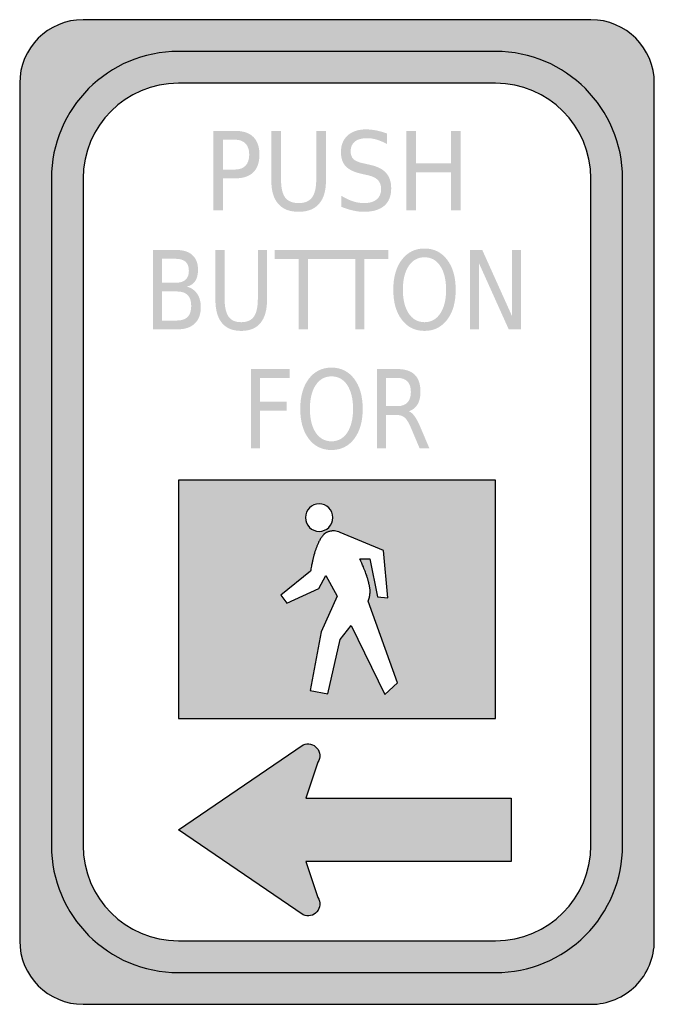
# Model space of a CAD drawing. Header units: inches. Extents: x -0.5 to 0.5, y -0.77 to 0.78.
import ezdxf

# ---------------------------------------------------------------- set-up
doc = ezdxf.new("R2010")
doc.units = ezdxf.units.IN
doc.header["$MEASUREMENT"] = 0

msp = doc.modelspace()

# ---------------------------------------------------------------- hatches: boundary and pattern name
h = msp.add_hatch(color=7)
edge = h.paths.add_edge_path()
edge.add_spline(control_points=[(-0.5, -0.675), (-0.5, -0.7302), (-0.4552, -0.775), (-0.4, -0.775)], knot_values=[0, 0, 0, 0, 1, 1, 1, 1], degree=3, periodic=0)
edge.add_line((-0.4, -0.775), (0.4, -0.775))
edge.add_spline(control_points=[(0.4, -0.775), (0.4265, -0.775), (0.452, -0.7645), (0.4707, -0.7457), (0.4895, -0.727), (0.5, -0.7015), (0.5, -0.675)], knot_values=[0, 0, 0, 0, 1, 1, 1, 2, 2, 2, 2], degree=3, periodic=0)
edge.add_line((0.5, -0.675), (0.5, 0.675))
edge.add_spline(control_points=[(0.5, 0.675), (0.5, 0.7302), (0.4552, 0.775), (0.4, 0.775)], knot_values=[0, 0, 0, 0, 1, 1, 1, 1], degree=3, periodic=0)
edge.add_line((0.4, 0.775), (-0.4, 0.775))
edge.add_spline(control_points=[(-0.4, 0.775), (-0.4552, 0.775), (-0.5, 0.7302), (-0.5, 0.675)], knot_values=[0, 0, 0, 0, 1, 1, 1, 1], degree=3, periodic=0)
edge.add_line((-0.5, 0.675), (-0.5, -0.675))
edge = h.paths.add_edge_path(flags=0)
edge.add_spline(control_points=[(-0.45, -0.525), (-0.45, -0.6355), (-0.3605, -0.725), (-0.25, -0.725)], knot_values=[0, 0, 0, 0, 1, 1, 1, 1], degree=3, periodic=0)
edge.add_line((-0.25, -0.725), (0.25, -0.725))
edge.add_spline(control_points=[(0.25, -0.725), (0.303, -0.725), (0.3539, -0.7039), (0.3914, -0.6664), (0.4289, -0.6289), (0.45, -0.578), (0.45, -0.525)], knot_values=[0, 0, 0, 0, 1, 1, 1, 2, 2, 2, 2], degree=3, periodic=0)
edge.add_line((0.45, -0.525), (0.45, 0.525))
edge.add_spline(control_points=[(0.45, 0.525), (0.45, 0.6355), (0.3605, 0.725), (0.25, 0.725)], knot_values=[0, 0, 0, 0, 1, 1, 1, 1], degree=3, periodic=0)
edge.add_line((0.25, 0.725), (-0.25, 0.725))
edge.add_spline(control_points=[(-0.25, 0.725), (-0.3605, 0.725), (-0.45, 0.6355), (-0.45, 0.525)], knot_values=[0, 0, 0, 0, 1, 1, 1, 1], degree=3, periodic=0)
edge.add_line((-0.45, 0.525), (-0.45, -0.525))
h = msp.add_hatch(color=7)
edge = h.paths.add_edge_path()
edge.add_spline(control_points=[(-0.45, -0.525), (-0.45, -0.578), (-0.4289, -0.6289), (-0.3914, -0.6664), (-0.3539, -0.7039), (-0.303, -0.725), (-0.25, -0.725)], knot_values=[0, 0, 0, 0, 1, 1, 1, 2, 2, 2, 2], degree=3, periodic=0)
edge.add_line((-0.25, -0.725), (0.25, -0.725))
edge.add_spline(control_points=[(0.25, -0.725), (0.3605, -0.725), (0.45, -0.6355), (0.45, -0.525)], knot_values=[0, 0, 0, 0, 1, 1, 1, 1], degree=3, periodic=0)
edge.add_line((0.45, -0.525), (0.45, 0.525))
edge.add_spline(control_points=[(0.45, 0.525), (0.45, 0.578), (0.4289, 0.6289), (0.3914, 0.6664), (0.3539, 0.7039), (0.303, 0.725), (0.25, 0.725)], knot_values=[0, 0, 0, 0, 1, 1, 1, 2, 2, 2, 2], degree=3, periodic=0)
edge.add_line((0.25, 0.725), (-0.25, 0.725))
edge.add_spline(control_points=[(-0.25, 0.725), (-0.3605, 0.725), (-0.45, 0.6355), (-0.45, 0.525)], knot_values=[0, 0, 0, 0, 1, 1, 1, 1], degree=3, periodic=0)
edge.add_line((-0.45, 0.525), (-0.45, -0.525))
edge = h.paths.add_edge_path(flags=0)
edge.add_spline(control_points=[(-0.4, -0.525), (-0.4, -0.6078), (-0.3328, -0.675), (-0.25, -0.675)], knot_values=[0, 0, 0, 0, 1, 1, 1, 1], degree=3, periodic=0)
edge.add_line((-0.25, -0.675), (0.25, -0.675))
edge.add_spline(control_points=[(0.25, -0.675), (0.3328, -0.675), (0.4, -0.6078), (0.4, -0.525)], knot_values=[0, 0, 0, 0, 1, 1, 1, 1], degree=3, periodic=0)
edge.add_line((0.4, -0.525), (0.4, 0.525))
edge.add_spline(control_points=[(0.4, 0.525), (0.4, 0.5648), (0.3842, 0.6029), (0.3561, 0.6311), (0.3279, 0.6592), (0.2898, 0.675), (0.25, 0.675)], knot_values=[0, 0, 0, 0, 1, 1, 1, 2, 2, 2, 2], degree=3, periodic=0)
edge.add_line((0.25, 0.675), (-0.25, 0.675))
edge.add_spline(control_points=[(-0.25, 0.675), (-0.3328, 0.675), (-0.4, 0.6078), (-0.4, 0.525)], knot_values=[0, 0, 0, 0, 1, 1, 1, 1], degree=3, periodic=0)
edge.add_line((-0.4, 0.525), (-0.4, -0.525))
h = msp.add_hatch(color=7)
edge = h.paths.add_edge_path()
edge.add_line((-0.1949, 0.6), (-0.1605, 0.6))
edge.add_spline(control_points=[(-0.1605, 0.6), (-0.1479, 0.6), (-0.1384, 0.5968), (-0.1319, 0.5905), (-0.1255, 0.5842), (-0.1222, 0.5749), (-0.1222, 0.5627), (-0.1222, 0.5503), (-0.1255, 0.541), (-0.1319, 0.5347), (-0.1384, 0.5284), (-0.1479, 0.5252), (-0.1605, 0.5252)], knot_values=[0, 0, 0, 0, 1, 1, 1, 2, 2, 2, 3, 3, 3, 4, 4, 4, 4], degree=3, periodic=0)
edge.add_line((-0.1605, 0.5252), (-0.1796, 0.5252))
edge.add_line((-0.1796, 0.5252), (-0.1796, 0.475))
edge.add_line((-0.1796, 0.475), (-0.1949, 0.475))
edge.add_line((-0.1949, 0.475), (-0.1949, 0.6))
edge = h.paths.add_edge_path(flags=0)
edge.add_line((-0.1796, 0.5861), (-0.1796, 0.5391))
edge.add_line((-0.1796, 0.5391), (-0.1605, 0.5391))
edge.add_spline(control_points=[(-0.1605, 0.5391), (-0.1534, 0.5391), (-0.1479, 0.5412), (-0.1441, 0.5452), (-0.1402, 0.5493), (-0.1383, 0.5551), (-0.1383, 0.5627), (-0.1383, 0.5701), (-0.1402, 0.5759), (-0.1441, 0.58), (-0.1479, 0.5841), (-0.1534, 0.5861), (-0.1605, 0.5861)], knot_values=[0, 0, 0, 0, 1, 1, 1, 2, 2, 2, 3, 3, 3, 4, 4, 4, 4], degree=3, periodic=0)
edge.add_line((-0.1605, 0.5861), (-0.1796, 0.5861))
h = msp.add_hatch(color=7)
edge = h.paths.add_edge_path()
edge.add_line((-0.1035, 0.6), (-0.0882, 0.6))
edge.add_line((-0.0882, 0.6), (-0.0882, 0.5241))
edge.add_spline(control_points=[(-0.0882, 0.5241), (-0.0882, 0.5107), (-0.0861, 0.501), (-0.0817, 0.4951), (-0.0773, 0.4893), (-0.0702, 0.4863), (-0.0604, 0.4863), (-0.0507, 0.4863), (-0.0436, 0.4893), (-0.0393, 0.4951), (-0.0349, 0.501), (-0.0327, 0.5107), (-0.0327, 0.5241)], knot_values=[0, 0, 0, 0, 1, 1, 1, 2, 2, 2, 3, 3, 3, 4, 4, 4, 4], degree=3, periodic=0)
edge.add_line((-0.0327, 0.5241), (-0.0327, 0.6))
edge.add_line((-0.0327, 0.6), (-0.0174, 0.6))
edge.add_line((-0.0174, 0.6), (-0.0174, 0.522))
edge.add_spline(control_points=[(-0.0174, 0.522), (-0.0174, 0.5057), (-0.021, 0.4934), (-0.0283, 0.4851), (-0.0356, 0.4767), (-0.0463, 0.4726), (-0.0604, 0.4726), (-0.0747, 0.4726), (-0.0854, 0.4767), (-0.0926, 0.4851), (-0.0999, 0.4934), (-0.1035, 0.5057), (-0.1035, 0.522)], knot_values=[0, 0, 0, 0, 1, 1, 1, 2, 2, 2, 3, 3, 3, 4, 4, 4, 4], degree=3, periodic=0)
edge.add_line((-0.1035, 0.522), (-0.1035, 0.6))
h = msp.add_hatch(color=7)
edge = h.paths.add_edge_path()
edge.add_line((0.0786, 0.5959), (0.0786, 0.5794))
edge.add_spline(control_points=[(0.0786, 0.5794), (0.0728, 0.5825), (0.0674, 0.5848), (0.0622, 0.5863), (0.0571, 0.5878), (0.0522, 0.5885), (0.0474, 0.5885), (0.0391, 0.5885), (0.0327, 0.5867), (0.0282, 0.5832), (0.0237, 0.5796), (0.0215, 0.5745), (0.0215, 0.5679), (0.0215, 0.5624), (0.023, 0.5582), (0.026, 0.5554), (0.0289, 0.5526), (0.0346, 0.5503), (0.0429, 0.5486)], knot_values=[0, 0, 0, 0, 1, 1, 1, 2, 2, 2, 3, 3, 3, 4, 4, 4, 5, 5, 5, 6, 6, 6, 6], degree=3, periodic=0)
edge.add_line((0.0429, 0.5486), (0.0521, 0.5465))
edge.add_spline(control_points=[(0.0521, 0.5465), (0.0635, 0.5441), (0.0719, 0.5399), (0.0773, 0.5338), (0.0827, 0.5278), (0.0854, 0.5197), (0.0854, 0.5095), (0.0854, 0.4974), (0.0817, 0.4882), (0.0744, 0.482), (0.0671, 0.4757), (0.0564, 0.4726), (0.0423, 0.4726), (0.0369, 0.4726), (0.0313, 0.4732), (0.0253, 0.4746), (0.0193, 0.4759), (0.0131, 0.4779), (0.0066, 0.4805)], knot_values=[0, 0, 0, 0, 1, 1, 1, 2, 2, 2, 3, 3, 3, 4, 4, 4, 5, 5, 5, 6, 6, 6, 6], degree=3, periodic=0)
edge.add_line((0.0066, 0.4805), (0.0066, 0.4979))
edge.add_spline(control_points=[(0.0066, 0.4979), (0.0128, 0.4941), (0.0189, 0.4912), (0.0248, 0.4892), (0.0307, 0.4873), (0.0365, 0.4863), (0.0423, 0.4863), (0.051, 0.4863), (0.0577, 0.4882), (0.0624, 0.492), (0.0671, 0.4958), (0.0695, 0.5012), (0.0695, 0.5082), (0.0695, 0.5144), (0.0678, 0.5192), (0.0644, 0.5226), (0.061, 0.5261), (0.0554, 0.5287), (0.0477, 0.5304)], knot_values=[0, 0, 0, 0, 1, 1, 1, 2, 2, 2, 3, 3, 3, 4, 4, 4, 5, 5, 5, 6, 6, 6, 6], degree=3, periodic=0)
edge.add_line((0.0477, 0.5304), (0.0384, 0.5324))
edge.add_spline(control_points=[(0.0384, 0.5324), (0.0271, 0.535), (0.0189, 0.5389), (0.0138, 0.5442), (0.0087, 0.5496), (0.0062, 0.5571), (0.0062, 0.5666), (0.0062, 0.5776), (0.0097, 0.5864), (0.0167, 0.5927), (0.0237, 0.5991), (0.0334, 0.6023), (0.0457, 0.6023), (0.0509, 0.6023), (0.0563, 0.6017), (0.0618, 0.6007), (0.0673, 0.5996), (0.0729, 0.598), (0.0786, 0.5959)], knot_values=[0, 0, 0, 0, 1, 1, 1, 2, 2, 2, 3, 3, 3, 4, 4, 4, 5, 5, 5, 6, 6, 6, 6], degree=3, periodic=0)
for points in [[(0.1091, 0.6), (0.1243, 0.6), (0.1243, 0.5488), (0.1796, 0.5488), (0.1796, 0.6), (0.1949, 0.6), (0.1949, 0.475), (0.1796, 0.475), (0.1796, 0.5345), (0.1243, 0.5345), (0.1243, 0.475), (0.1091, 0.475), (0.1091, 0.6)], [(-0.098, 0.4125), (-0.0081, 0.4125), (-0.0081, 0.3983), (-0.0458, 0.3983), (-0.0458, 0.2875), (-0.0603, 0.2875), (-0.0603, 0.3983), (-0.098, 0.3983), (-0.098, 0.4125)], [(-0.009, 0.4125), (0.0809, 0.4125), (0.0809, 0.3983), (0.0432, 0.3983), (0.0432, 0.2875), (0.0287, 0.2875), (0.0287, 0.3983), (-0.009, 0.3983), (-0.009, 0.4125)], [(0.2095, 0.4125), (0.2289, 0.4125), (0.276, 0.3079), (0.276, 0.4125), (0.2899, 0.4125), (0.2899, 0.2875), (0.2706, 0.2875), (0.2235, 0.3921), (0.2235, 0.2875), (0.2095, 0.2875), (0.2095, 0.4125)], [(-0.1356, 0.225), (-0.0745, 0.225), (-0.0745, 0.2108), (-0.1212, 0.2108), (-0.1212, 0.1739), (-0.0791, 0.1739), (-0.0791, 0.1597), (-0.1212, 0.1597), (-0.1212, 0.1), (-0.1356, 0.1), (-0.1356, 0.225)], [(-0.0489, -0.003), (-0.0468, 0.0021), (-0.0434, 0.0065), (-0.0468, 0.0021), (-0.0489, -0.003), (-0.0497, -0.0088)], [(-0.039, 0.0099), (-0.0338, 0.0121), (-0.0281, 0.0129), (-0.0338, 0.0121), (-0.039, 0.0099), (-0.0434, 0.0065)], [(-0.0072, -0.003), (-0.0064, -0.0088), (-0.0072, -0.003), (-0.008, -0.001)], [(-0.0171, -0.0275), (-0.0223, -0.0297), (-0.0281, -0.0305), (-0.0223, -0.0297), (-0.0171, -0.0275), (-0.0127, -0.0241)], [(-0.0127, -0.0307), (-0.0116, -0.0305), (-0.0109, -0.0303), (-0.0116, -0.0305), (-0.0128, -0.0308), (-0.0134, -0.031)], [(-0.0093, -0.0197), (-0.0127, -0.0241), (-0.0093, -0.0197), (-0.0083, -0.0173)], [(-0.0075, -0.0297), (-0.0059, -0.0297), (-0.0051, -0.0298), (-0.0058, -0.0298), (-0.0074, -0.0298), (-0.0086, -0.0299)], [(-0.03, -0.0493), (-0.0295, -0.0483), (-0.0289, -0.0473), (-0.0284, -0.0462), (-0.0279, -0.0452), (-0.0276, -0.0448), (-0.0278, -0.0452), (-0.0284, -0.0463), (-0.0289, -0.0473), (-0.0294, -0.0484), (-0.0299, -0.0495), (-0.0301, -0.0499)], [(-0.0258, -0.0418), (-0.0252, -0.041), (-0.0258, -0.0419), (-0.0265, -0.043)], [(-0.0225, -0.0372), (-0.022, -0.0364), (-0.0214, -0.0359), (-0.0212, -0.0357), (-0.0214, -0.0359), (-0.0218, -0.0365), (-0.0224, -0.0372), (-0.0229, -0.0379)], [(-0.0207, -0.0349), (-0.0204, -0.0347), (-0.0206, -0.0349), (-0.0208, -0.0352)], [(-0.0199, -0.0341), (-0.0194, -0.0338), (-0.0192, -0.0338), (-0.0194, -0.0339), (-0.0198, -0.0342), (-0.02, -0.0344)], [(-0.016, -0.032), (-0.015, -0.0315), (-0.0142, -0.0313), (-0.015, -0.0316), (-0.016, -0.032), (-0.0161, -0.0321)], [(0.0052, -0.032), (0.0611, -0.0556), (0.0052, -0.0321), (0.004, -0.0317)], [(-0.0354, -0.0646), (-0.0351, -0.0635), (-0.0346, -0.0623), (-0.0344, -0.0612), (-0.0341, -0.0607), (-0.0343, -0.0613), (-0.0347, -0.0624), (-0.035, -0.0634), (-0.0353, -0.0645), (-0.0355, -0.065)], [(-0.0336, -0.0592), (-0.0335, -0.059), (-0.0336, -0.0592), (-0.0336, -0.0594)], [(-0.032, -0.0548), (-0.0318, -0.0544), (-0.032, -0.0548), (-0.0321, -0.0552)], [(-0.0313, -0.0527), (-0.031, -0.0522), (-0.0312, -0.0527), (-0.0314, -0.0531)], [(-0.0382, -0.0754), (-0.0382, -0.0751), (-0.0382, -0.0755), (-0.0383, -0.0759)], [(-0.0377, -0.0731), (-0.0375, -0.0721), (-0.0375, -0.0721), (-0.0377, -0.0731), (-0.0378, -0.0736)], [(-0.0369, -0.0698), (-0.0367, -0.0687), (-0.0364, -0.0677), (-0.0361, -0.0671), (-0.0363, -0.0677), (-0.0366, -0.0688), (-0.0369, -0.0698), (-0.0372, -0.0709), (-0.0372, -0.0709)], [(0.0365, -0.0748), (0.0359, -0.0735), (0.036, -0.0735)], [(0.0635, -0.1336), (0.0517, -0.0739), (0.0507, -0.0739), (0.0517, -0.0739), (0.0636, -0.1335), (0.0706, -0.1341)], [(-0.0883, -0.1307), (-0.0418, -0.0933), (-0.0415, -0.0921), (-0.0417, -0.0933), (-0.0883, -0.1308), (-0.0843, -0.1362)], [(-0.0411, -0.0894), (-0.041, -0.089), (-0.041, -0.0893), (-0.0411, -0.0899)], [(-0.04, -0.0837), (-0.0398, -0.0822), (-0.0394, -0.0811), (-0.0397, -0.0822), (-0.04, -0.0838), (-0.0402, -0.085)], [(0.039, -0.0806), (0.0403, -0.0837), (0.0404, -0.0839), (0.0403, -0.0837), (0.039, -0.0807), (0.0383, -0.0792)], [(-0.0284, -0.1204), (-0.0788, -0.1436), (-0.0789, -0.1435), (-0.0285, -0.1204), (-0.0177, -0.1), (-0.0176, -0.1001)], [(0.0457, -0.0966), (0.0462, -0.0984), (0.0462, -0.0984), (0.0456, -0.0967), (0.0452, -0.0955)], [(0.0473, -0.1013), (0.0478, -0.1028), (0.048, -0.1038), (0.0477, -0.1028), (0.0472, -0.1014), (0.0469, -0.1003)], [(0.0488, -0.1064), (0.0491, -0.1075), (0.0493, -0.1085), (0.0496, -0.1093), (0.0499, -0.1103), (0.0501, -0.1111), (0.0501, -0.1117), (0.05, -0.1112), (0.0498, -0.1103), (0.0495, -0.1094), (0.0493, -0.1084), (0.049, -0.1074), (0.0487, -0.1064), (0.0486, -0.1058)], [(0.0509, -0.1147), (0.0512, -0.1157), (0.0512, -0.1164), (0.051, -0.1158), (0.0508, -0.1148), (0.0506, -0.114)], [(0.0517, -0.1188), (0.0517, -0.1193), (0.0516, -0.1188), (0.0515, -0.118)], [(0.0519, -0.1209), (0.0519, -0.1213), (0.0519, -0.1209), (0.0518, -0.1206)], [(0.0522, -0.123), (0.0522, -0.1243), (0.0522, -0.1253), (0.0522, -0.1263), (0.0521, -0.1269), (0.0521, -0.1264), (0.0521, -0.1252), (0.0521, -0.1241), (0.0521, -0.1231), (0.052, -0.1223)], [(0.0499, -0.139), (0.0493, -0.1405), (0.0953, -0.2687), (0.0754, -0.2875), (0.0754, -0.2875), (0.0952, -0.2687), (0.0492, -0.1404), (0.0497, -0.139), (0.05, -0.138)], [(0.0517, -0.1312), (0.0514, -0.1328), (0.0512, -0.1343), (0.0508, -0.1353), (0.051, -0.1342), (0.0513, -0.1328), (0.0516, -0.1314), (0.0517, -0.1307)], [(0.022, -0.179), (0.0221, -0.1789), (0.0616, -0.2595)], [(-0.0424, -0.2813), (-0.0251, -0.1886), (-0.0251, -0.1886), (-0.0423, -0.2812), (-0.0231, -0.2849)], [(-0.0145, -0.2865), (-0.0145, -0.2865), (-0.008, -0.258)]]:
    msp.add_hatch(color=7).paths.add_polyline_path(points)
h = msp.add_hatch(color=7)
edge = h.paths.add_edge_path()
edge.add_line((-0.2899, 0.4125), (-0.2532, 0.4125))
edge.add_spline(control_points=[(-0.2532, 0.4125), (-0.2423, 0.4125), (-0.2338, 0.4098), (-0.2279, 0.4045), (-0.2219, 0.3991), (-0.219, 0.3915), (-0.219, 0.3816), (-0.219, 0.374), (-0.2205, 0.3679), (-0.2235, 0.3634), (-0.2266, 0.3588), (-0.231, 0.356), (-0.2369, 0.3549)], knot_values=[0, 0, 0, 0, 1, 1, 1, 2, 2, 2, 3, 3, 3, 4, 4, 4, 4], degree=3, periodic=0)
edge.add_spline(control_points=[(-0.2369, 0.3549), (-0.2298, 0.3531), (-0.2244, 0.3494), (-0.2204, 0.3437), (-0.2165, 0.3381), (-0.2146, 0.331), (-0.2146, 0.3225), (-0.2146, 0.3113), (-0.2178, 0.3027), (-0.2242, 0.2966), (-0.2307, 0.2905), (-0.2399, 0.2875), (-0.2518, 0.2875)], knot_values=[0, 0, 0, 0, 1, 1, 1, 2, 2, 2, 3, 3, 3, 4, 4, 4, 4], degree=3, periodic=0)
edge.add_line((-0.2518, 0.2875), (-0.2899, 0.2875))
edge.add_line((-0.2899, 0.2875), (-0.2899, 0.4125))
edge = h.paths.add_edge_path(flags=0)
edge.add_line((-0.2756, 0.3472), (-0.2756, 0.3014))
edge.add_line((-0.2756, 0.3014), (-0.2525, 0.3014))
edge.add_spline(control_points=[(-0.2525, 0.3014), (-0.2448, 0.3014), (-0.239, 0.3033), (-0.2353, 0.3071), (-0.2316, 0.3108), (-0.2297, 0.3166), (-0.2297, 0.3243), (-0.2297, 0.3322), (-0.2316, 0.3379), (-0.2353, 0.3416), (-0.239, 0.3453), (-0.2448, 0.3472), (-0.2525, 0.3472)], knot_values=[0, 0, 0, 0, 1, 1, 1, 2, 2, 2, 3, 3, 3, 4, 4, 4, 4], degree=3, periodic=0)
edge.add_line((-0.2525, 0.3472), (-0.2756, 0.3472))
edge = h.paths.add_edge_path(flags=0)
edge.add_line((-0.2756, 0.3986), (-0.2756, 0.3609))
edge.add_line((-0.2756, 0.3609), (-0.2543, 0.3609))
edge.add_spline(control_points=[(-0.2543, 0.3609), (-0.2473, 0.3609), (-0.242, 0.3625), (-0.2386, 0.3656), (-0.2351, 0.3687), (-0.2334, 0.3734), (-0.2334, 0.3798), (-0.2334, 0.3861), (-0.2351, 0.3908), (-0.2386, 0.3939), (-0.242, 0.397), (-0.2473, 0.3986), (-0.2543, 0.3986)], knot_values=[0, 0, 0, 0, 1, 1, 1, 2, 2, 2, 3, 3, 3, 4, 4, 4, 4], degree=3, periodic=0)
edge.add_line((-0.2543, 0.3986), (-0.2756, 0.3986))
h = msp.add_hatch(color=7)
edge = h.paths.add_edge_path()
edge.add_line((-0.1916, 0.4125), (-0.1771, 0.4125))
edge.add_line((-0.1771, 0.4125), (-0.1771, 0.3366))
edge.add_spline(control_points=[(-0.1771, 0.3366), (-0.1771, 0.3232), (-0.1751, 0.3135), (-0.1709, 0.3076), (-0.1668, 0.3018), (-0.1601, 0.2988), (-0.1509, 0.2988), (-0.1417, 0.2988), (-0.135, 0.3018), (-0.1309, 0.3076), (-0.1267, 0.3135), (-0.1247, 0.3232), (-0.1247, 0.3366)], knot_values=[0, 0, 0, 0, 1, 1, 1, 2, 2, 2, 3, 3, 3, 4, 4, 4, 4], degree=3, periodic=0)
edge.add_line((-0.1247, 0.3366), (-0.1247, 0.4125))
edge.add_line((-0.1247, 0.4125), (-0.1102, 0.4125))
edge.add_line((-0.1102, 0.4125), (-0.1102, 0.3345))
edge.add_spline(control_points=[(-0.1102, 0.3345), (-0.1102, 0.3182), (-0.1137, 0.3059), (-0.1205, 0.2976), (-0.1274, 0.2892), (-0.1375, 0.2851), (-0.1509, 0.2851), (-0.1643, 0.2851), (-0.1744, 0.2892), (-0.1813, 0.2976), (-0.1882, 0.3059), (-0.1916, 0.3182), (-0.1916, 0.3345)], knot_values=[0, 0, 0, 0, 1, 1, 1, 2, 2, 2, 3, 3, 3, 4, 4, 4, 4], degree=3, periodic=0)
edge.add_line((-0.1916, 0.3345), (-0.1916, 0.4125))
h = msp.add_hatch(color=7)
edge = h.paths.add_edge_path()
edge.add_spline(control_points=[(0.1379, 0.4148), (0.1528, 0.4148), (0.1647, 0.4089), (0.1736, 0.3971), (0.1826, 0.3854), (0.187, 0.3696), (0.187, 0.3499), (0.187, 0.3302), (0.1826, 0.3144), (0.1736, 0.3027), (0.1647, 0.291), (0.1528, 0.2851), (0.1379, 0.2851), (0.123, 0.2851), (0.111, 0.2909), (0.1021, 0.3027), (0.0931, 0.3144), (0.0887, 0.3301), (0.0887, 0.3499), (0.0887, 0.3696), (0.0931, 0.3854), (0.1021, 0.3971), (0.111, 0.4089), (0.123, 0.4148), (0.1379, 0.4148)], knot_values=[0, 0, 0, 0, 1, 1, 1, 2, 2, 2, 3, 3, 3, 4, 4, 4, 5, 5, 5, 6, 6, 6, 7, 7, 7, 8, 8, 8, 8], degree=3, periodic=0)
edge = h.paths.add_edge_path(flags=0)
edge.add_spline(control_points=[(0.1379, 0.401), (0.1275, 0.401), (0.1192, 0.3965), (0.113, 0.3873), (0.1069, 0.3781), (0.1038, 0.3657), (0.1038, 0.3499), (0.1038, 0.3341), (0.1069, 0.3217), (0.113, 0.3125), (0.1192, 0.3034), (0.1275, 0.2988), (0.1379, 0.2988), (0.1484, 0.2988), (0.1566, 0.3034), (0.1627, 0.3125), (0.1688, 0.3217), (0.1719, 0.3341), (0.1719, 0.3499), (0.1719, 0.3657), (0.1688, 0.3781), (0.1627, 0.3873), (0.1566, 0.3965), (0.1484, 0.401), (0.1379, 0.401)], knot_values=[0, 0, 0, 0, 1, 1, 1, 2, 2, 2, 3, 3, 3, 4, 4, 4, 5, 5, 5, 6, 6, 6, 7, 7, 7, 8, 8, 8, 8], degree=3, periodic=0)
h = msp.add_hatch(color=7)
edge = h.paths.add_edge_path()
edge.add_spline(control_points=[(-0.0087, 0.2273), (0.0062, 0.2273), (0.0182, 0.2214), (0.0271, 0.2096), (0.036, 0.1979), (0.0405, 0.1821), (0.0405, 0.1624), (0.0405, 0.1427), (0.036, 0.1269), (0.0271, 0.1152), (0.0182, 0.1035), (0.0062, 0.0976), (-0.0087, 0.0976), (-0.0236, 0.0976), (-0.0355, 0.1034), (-0.0445, 0.1152), (-0.0534, 0.1269), (-0.0579, 0.1426), (-0.0579, 0.1624), (-0.0579, 0.1821), (-0.0534, 0.1979), (-0.0445, 0.2096), (-0.0355, 0.2214), (-0.0236, 0.2273), (-0.0087, 0.2273)], knot_values=[0, 0, 0, 0, 1, 1, 1, 2, 2, 2, 3, 3, 3, 4, 4, 4, 5, 5, 5, 6, 6, 6, 7, 7, 7, 8, 8, 8, 8], degree=3, periodic=0)
edge = h.paths.add_edge_path(flags=0)
edge.add_spline(control_points=[(-0.0087, 0.2135), (-0.0191, 0.2135), (-0.0274, 0.209), (-0.0335, 0.1998), (-0.0397, 0.1906), (-0.0427, 0.1782), (-0.0427, 0.1624), (-0.0427, 0.1466), (-0.0397, 0.1342), (-0.0335, 0.125), (-0.0274, 0.1159), (-0.0191, 0.1113), (-0.0087, 0.1113), (0.0018, 0.1113), (0.0101, 0.1159), (0.0162, 0.125), (0.0222, 0.1342), (0.0253, 0.1466), (0.0253, 0.1624), (0.0253, 0.1782), (0.0222, 0.1906), (0.0162, 0.1998), (0.0101, 0.209), (0.0018, 0.2135), (-0.0087, 0.2135)], knot_values=[0, 0, 0, 0, 1, 1, 1, 2, 2, 2, 3, 3, 3, 4, 4, 4, 5, 5, 5, 6, 6, 6, 7, 7, 7, 8, 8, 8, 8], degree=3, periodic=0)
h = msp.add_hatch(color=7)
edge = h.paths.add_edge_path()
edge.add_spline(control_points=[(0.1133, 0.1586), (0.1164, 0.1574), (0.1194, 0.1548), (0.1223, 0.1507), (0.1252, 0.1467), (0.1282, 0.1412), (0.1311, 0.1342)], knot_values=[0, 0, 0, 0, 1, 1, 1, 2, 2, 2, 2], degree=3, periodic=0)
edge.add_line((0.1311, 0.1342), (0.1457, 0.1))
edge.add_line((0.1457, 0.1), (0.1303, 0.1))
edge.add_line((0.1303, 0.1), (0.1167, 0.1321))
edge.add_spline(control_points=[(0.1167, 0.1321), (0.1132, 0.1404), (0.1098, 0.146), (0.1065, 0.1487), (0.1032, 0.1515), (0.0987, 0.1528), (0.093, 0.1528)], knot_values=[0, 0, 0, 0, 1, 1, 1, 2, 2, 2, 2], degree=3, periodic=0)
edge.add_line((0.093, 0.1528), (0.0773, 0.1528))
edge.add_line((0.0773, 0.1528), (0.0773, 0.1))
edge.add_line((0.0773, 0.1), (0.0629, 0.1))
edge.add_line((0.0629, 0.1), (0.0629, 0.225))
edge.add_line((0.0629, 0.225), (0.0954, 0.225))
edge.add_spline(control_points=[(0.0954, 0.225), (0.1075, 0.225), (0.1166, 0.222), (0.1226, 0.216), (0.1286, 0.2101), (0.1315, 0.2011), (0.1315, 0.189), (0.1315, 0.1811), (0.13, 0.1746), (0.1269, 0.1694), (0.1238, 0.1642), (0.1193, 0.1606), (0.1133, 0.1586)], knot_values=[0, 0, 0, 0, 1, 1, 1, 2, 2, 2, 3, 3, 3, 4, 4, 4, 4], degree=3, periodic=0)
edge = h.paths.add_edge_path(flags=0)
edge.add_line((0.0773, 0.2111), (0.0773, 0.1667))
edge.add_line((0.0773, 0.1667), (0.0954, 0.1667))
edge.add_spline(control_points=[(0.0954, 0.1667), (0.1023, 0.1667), (0.1076, 0.1686), (0.1111, 0.1724), (0.1146, 0.1762), (0.1164, 0.1817), (0.1164, 0.189), (0.1164, 0.1963), (0.1146, 0.2018), (0.1111, 0.2055), (0.1076, 0.2092), (0.1023, 0.2111), (0.0954, 0.2111)], knot_values=[0, 0, 0, 0, 1, 1, 1, 2, 2, 2, 3, 3, 3, 4, 4, 4, 4], degree=3, periodic=0)
edge.add_line((0.0954, 0.2111), (0.0773, 0.2111))
h = msp.add_hatch(color=7)
h.paths.add_polyline_path([(0.25, 0.05), (0.25, -0.325), (-0.25, -0.325), (-0.25, 0.05), (0.25, 0.05)])
h.paths.add_polyline_path([(-0.0177, -0.1), (0, -0.1323), (-0.025, -0.1885), (-0.0423, -0.2812), (-0.0145, -0.2865), (0.0049, -0.2009), (0.0221, -0.1789), (0.0754, -0.2875), (0.0952, -0.2687), (0.0492, -0.1404), (0.0497, -0.139), (0.0497, -0.139), (0.05, -0.1382), (0.0509, -0.135), (0.0515, -0.1321), (0.052, -0.1287), (0.052, -0.1275), (0.052, -0.1275), (0.0521, -0.1264), (0.0521, -0.1264), (0.0522, -0.1253), (0.0521, -0.1241), (0.0521, -0.1241), (0.0521, -0.1231), (0.0521, -0.1231), (0.052, -0.1221), (0.0518, -0.12), (0.0517, -0.1199), (0.0517, -0.1199), (0.0516, -0.1189), (0.0514, -0.1178), (0.0514, -0.1178), (0.0512, -0.1168), (0.0512, -0.1168), (0.0511, -0.1159), (0.0508, -0.1148), (0.0508, -0.1148), (0.0507, -0.1141), (0.0504, -0.1129), (0.0502, -0.1121), (0.05, -0.1112), (0.05, -0.1112), (0.0498, -0.1103), (0.0495, -0.1094), (0.0495, -0.1094), (0.0493, -0.1084), (0.0493, -0.1084), (0.049, -0.1075), (0.0487, -0.1064), (0.0487, -0.1064), (0.0486, -0.1058), (0.0482, -0.1046), (0.0479, -0.1035), (0.0477, -0.1028), (0.0477, -0.1028), (0.0475, -0.102), (0.0472, -0.1012), (0.0468, -0.0999), (0.0468, -0.0999), (0.0465, -0.0991), (0.0462, -0.0984), (0.0462, -0.0984), (0.046, -0.0978), (0.0453, -0.0958), (0.0446, -0.094), (0.0442, -0.0931), (0.0442, -0.0931), (0.0439, -0.0922), (0.0434, -0.0911), (0.0434, -0.0911), (0.0425, -0.0889), (0.0421, -0.0881), (0.0415, -0.0864), (0.0403, -0.0837), (0.039, -0.0807), (0.0375, -0.0773), (0.0367, -0.0752), (0.036, -0.0736), (0.0363, -0.0736), (0.0363, -0.0736), (0.0517, -0.0739), (0.0636, -0.1335), (0.0801, -0.1349), (0.0734, -0.0607), (0.0052, -0.0321), (0.0031, -0.0314), (0.0004, -0.0307), (-0.002, -0.0302), (-0.002, -0.0302), (-0.003, -0.03), (-0.004, -0.0299), (-0.004, -0.0299), (-0.0054, -0.0298), (-0.0066, -0.0297), (-0.0074, -0.0298), (-0.0074, -0.0298), (-0.0089, -0.03), (-0.0089, -0.03), (-0.0095, -0.03), (-0.0103, -0.0302), (-0.0103, -0.0302), (-0.0114, -0.0305), (-0.0121, -0.0306), (-0.0137, -0.0311), (-0.0139, -0.0312), (-0.0139, -0.0312), (-0.0149, -0.0315), (-0.016, -0.032), (-0.016, -0.032), (-0.0164, -0.0322), (-0.0176, -0.0328), (-0.0199, -0.0341), (-0.0206, -0.0349), (-0.0209, -0.0353), (-0.0209, -0.0353), (-0.0212, -0.0356), (-0.0232, -0.0382), (-0.0248, -0.0404), (-0.0262, -0.0425), (-0.0278, -0.0451), (-0.0287, -0.0469), (-0.0289, -0.0473), (-0.0289, -0.0473), (-0.0294, -0.0483), (-0.0299, -0.0495), (-0.0299, -0.0495), (-0.0303, -0.0505), (-0.0303, -0.0505), (-0.0305, -0.051), (-0.0308, -0.0516), (-0.0308, -0.0516), (-0.0311, -0.0525), (-0.0314, -0.0532), (-0.0316, -0.0538), (-0.032, -0.0548), (-0.032, -0.0548), (-0.0324, -0.0559), (-0.0328, -0.057), (-0.0328, -0.057), (-0.0332, -0.0581), (-0.0332, -0.0581), (-0.0336, -0.0591), (-0.0339, -0.0602), (-0.0339, -0.0602), (-0.0341, -0.0608), (-0.0347, -0.0625), (-0.0357, -0.0656), (-0.0366, -0.0688), (-0.0371, -0.0705), (-0.0372, -0.0709), (-0.0372, -0.0709), (-0.0374, -0.0719), (-0.0378, -0.0734), (-0.038, -0.0743), (-0.038, -0.0743), (-0.0381, -0.0748), (-0.0382, -0.0755), (-0.0382, -0.0755), (-0.0385, -0.0767), (-0.0385, -0.0767), (-0.0386, -0.0771), (-0.0393, -0.0803), (-0.0396, -0.0821), (-0.0397, -0.0822), (-0.0397, -0.0822), (-0.0398, -0.0831), (-0.04, -0.0838), (-0.04, -0.0838), (-0.0403, -0.0855), (-0.0403, -0.0855), (-0.0405, -0.0864), (-0.041, -0.0891), (-0.041, -0.0893), (-0.041, -0.0893), (-0.0412, -0.0904), (-0.0414, -0.0915), (-0.0414, -0.0915), (-0.0417, -0.0933), (-0.0883, -0.1308), (-0.0789, -0.1435), (-0.0285, -0.1204), (-0.0177, -0.1)], flags=0)
h.paths.add_polyline_path([(-0.0281, -0.0305), (-0.0223, -0.0297), (-0.0171, -0.0275), (-0.0127, -0.0241), (-0.0093, -0.0197), (-0.0072, -0.0145), (-0.0064, -0.0088), (-0.0072, -0.003), (-0.0093, 0.0021), (-0.0127, 0.0065), (-0.0171, 0.0099), (-0.0223, 0.0121), (-0.0281, 0.0129), (-0.0338, 0.0121), (-0.039, 0.0099), (-0.0434, 0.0065), (-0.0468, 0.0021), (-0.0468, 0.0021), (-0.0468, 0.0021), (-0.0489, -0.003), (-0.0497, -0.0088), (-0.0489, -0.0145), (-0.0468, -0.0197), (-0.0434, -0.0241), (-0.039, -0.0275), (-0.0338, -0.0297), (-0.0281, -0.0305), (-0.0281, -0.0305), (-0.0281, -0.0305)], flags=0)
h = msp.add_hatch(color=7)
edge = h.paths.add_edge_path()
edge.add_line((-0.25, -0.5004), (-0.0532, -0.3665))
edge.add_spline(control_points=[(-0.0532, -0.3665), (-0.0456, -0.3633), (-0.0369, -0.3653), (-0.0316, -0.3716), (-0.0262, -0.3778), (-0.0256, -0.3868), (-0.03, -0.3938)], knot_values=[0, 0, 0, 0, 1, 1, 1, 2, 2, 2, 2], degree=3, periodic=0)
edge.add_line((-0.03, -0.3938), (-0.049, -0.4504))
edge.add_line((-0.049, -0.4504), (0.275, -0.4504))
edge.add_line((0.275, -0.4504), (0.275, -0.5504))
edge.add_line((0.275, -0.5504), (-0.049, -0.5504))
edge.add_line((-0.049, -0.5504), (-0.03, -0.607))
edge.add_spline(control_points=[(-0.03, -0.607), (-0.0256, -0.614), (-0.0262, -0.623), (-0.0316, -0.6292), (-0.0369, -0.6355), (-0.0456, -0.6375), (-0.0532, -0.6343)], knot_values=[0, 0, 0, 0, 1, 1, 1, 2, 2, 2, 2], degree=3, periodic=0)
edge.add_line((-0.0532, -0.6343), (-0.25, -0.5004))

# ---------------------------------------------------------------- linework, layer by layer
at = {"color": 7}
for points in [[(0.4, 0.775), (-0.4, 0.775)], [(0.25, 0.725), (-0.25, 0.725)], [(-0.5, 0.675), (-0.5, -0.675)], [(0.25, 0.675), (-0.25, 0.675)], [(0.5, -0.675), (0.5, 0.675)], [(-0.45, 0.525), (-0.45, -0.525)], [(-0.4, 0.525), (-0.4, -0.525)], [(0.4, -0.525), (0.4, 0.525)], [(0.45, -0.525), (0.45, 0.525)], [(0.0363, -0.0736), (0.0517, -0.0739), (0.0636, -0.1335), (0.0801, -0.1349), (0.0734, -0.0607), (0.0052, -0.0321), (0.0031, -0.0314), (0.0004, -0.0307), (-0.002, -0.0302), (-0.004, -0.0299), (-0.0058, -0.0298), (-0.0074, -0.0298), (-0.0089, -0.03), (-0.0103, -0.0302), (-0.0116, -0.0305), (-0.0128, -0.0308), (-0.0139, -0.0312), (-0.015, -0.0316), (-0.016, -0.032), (-0.0168, -0.0324), (-0.0176, -0.0328), (-0.0183, -0.0332), (-0.0189, -0.0335), (-0.0194, -0.0339), (-0.0198, -0.0342), (-0.0202, -0.0345), (-0.0206, -0.0349), (-0.0209, -0.0353), (-0.0214, -0.0359), (-0.0218, -0.0365), (-0.0224, -0.0372), (-0.023, -0.038), (-0.0237, -0.0389), (-0.0244, -0.0399), (-0.0251, -0.0409), (-0.0258, -0.0419), (-0.0265, -0.043), (-0.0272, -0.0441), (-0.0278, -0.0452), (-0.0284, -0.0463), (-0.0289, -0.0473), (-0.0294, -0.0484), (-0.0299, -0.0495), (-0.0303, -0.0505), (-0.0308, -0.0516), (-0.0312, -0.0527), (-0.0316, -0.0537), (-0.032, -0.0548), (-0.0324, -0.0559), (-0.0328, -0.057), (-0.0332, -0.0581), (-0.0336, -0.0592), (-0.0339, -0.0602), (-0.0343, -0.0613), (-0.0347, -0.0624), (-0.035, -0.0634), (-0.0353, -0.0645), (-0.0357, -0.0656), (-0.036, -0.0666), (-0.0363, -0.0677), (-0.0366, -0.0688), (-0.0369, -0.0698), (-0.0372, -0.0709), (-0.0374, -0.072), (-0.0377, -0.0731), (-0.038, -0.0743), (-0.0382, -0.0755), (-0.0385, -0.0767), (-0.0388, -0.078), (-0.0391, -0.0793), (-0.0393, -0.0807), (-0.0397, -0.0822), (-0.04, -0.0838), (-0.0403, -0.0855), (-0.0407, -0.0873), (-0.041, -0.0893), (-0.0414, -0.0915), (-0.0417, -0.0933), (-0.0883, -0.1308), (-0.0789, -0.1435), (-0.0285, -0.1204), (-0.0177, -0.1), (0, -0.1323), (-0.025, -0.1885), (-0.0423, -0.2812), (-0.0145, -0.2865), (0.0049, -0.2009), (0.0221, -0.1789), (0.0754, -0.2875), (0.0952, -0.2687), (0.0492, -0.1404), (0.0497, -0.139), (0.0502, -0.1373), (0.0507, -0.1357), (0.051, -0.1342), (0.0513, -0.1328), (0.0516, -0.1314), (0.0518, -0.13), (0.0519, -0.1288), (0.052, -0.1275), (0.0521, -0.1264), (0.0521, -0.1252), (0.0521, -0.1241), (0.0521, -0.1231), (0.052, -0.122), (0.0519, -0.1209), (0.0517, -0.1199), (0.0516, -0.1188), (0.0514, -0.1178), (0.0512, -0.1168), (0.051, -0.1158), (0.0508, -0.1148), (0.0506, -0.1139), (0.0504, -0.1129), (0.0502, -0.1121), (0.05, -0.1112), (0.0498, -0.1103), (0.0495, -0.1094), (0.0493, -0.1084), (0.049, -0.1074), (0.0487, -0.1064), (0.0484, -0.1052), (0.0481, -0.104), (0.0477, -0.1028), (0.0472, -0.1014), (0.0468, -0.0999), (0.0462, -0.0984), (0.0456, -0.0967), (0.045, -0.0949), (0.0442, -0.0931), (0.0434, -0.0911), (0.0425, -0.0889), (0.0415, -0.0864), (0.0403, -0.0837), (0.039, -0.0807), (0.0375, -0.0773), (0.0359, -0.0735)], [(-0.25, -0.5004), (-0.0532, -0.3665)], [(-0.03, -0.3938), (-0.049, -0.4504), (0.2746, -0.4504), (0.2746, -0.5504), (-0.049, -0.5504), (-0.03, -0.607)], [(-0.0532, -0.6343), (-0.25, -0.5004)], [(-0.25, -0.675), (0.25, -0.675)], [(-0.25, -0.725), (0.25, -0.725)], [(-0.4, -0.775), (0.4, -0.775)]]:
    msp.add_lwpolyline(points, dxfattribs=at)
msp.add_lwpolyline([(-0.25, -0.325), (0.25, -0.325), (0.25, 0.05), (-0.25, 0.05), (-0.25, -0.325)], close=True, dxfattribs=at)
for points in [[(-0.4, 0.775), (-0.4552, 0.775), (-0.5, 0.7302), (-0.5, 0.675)], [(0.5, 0.675), (0.5, 0.7302), (0.4552, 0.775), (0.4, 0.775)], [(-0.25, 0.725), (-0.3605, 0.725), (-0.45, 0.6355), (-0.45, 0.525)], [(0.45, 0.525), (0.45, 0.6355), (0.3605, 0.725), (0.25, 0.725)], [(-0.25, 0.675), (-0.3328, 0.675), (-0.4, 0.6078), (-0.4, 0.525)], [(0.4, 0.525), (0.4, 0.6078), (0.3328, 0.675), (0.25, 0.675)], [(-0.45, -0.525), (-0.45, -0.6355), (-0.3605, -0.725), (-0.25, -0.725)], [(-0.4, -0.525), (-0.4, -0.6078), (-0.3328, -0.675), (-0.25, -0.675)], [(0.25, -0.675), (0.3328, -0.675), (0.4, -0.6078), (0.4, -0.525)], [(-0.5, -0.675), (-0.5, -0.7302), (-0.4552, -0.775), (-0.4, -0.775)]]:
    msp.add_open_spline(points, degree=3, dxfattribs=at)
for points, knots in [([(-0.0064, -0.0088), (-0.0064, -0.0208), (-0.0161, -0.0305), (-0.0281, -0.0305), (-0.04, -0.0305), (-0.0497, -0.0208), (-0.0497, -0.0088), (-0.0497, 0.0032), (-0.04, 0.0129), (-0.0281, 0.0129), (-0.0161, 0.0129), (-0.0064, 0.0032), (-0.0064, -0.0088)], [0, 0, 0, 0, 1, 1, 1, 2, 2, 2, 3, 3, 3, 4, 4, 4, 4]), ([(-0.0532, -0.3665), (-0.0456, -0.3633), (-0.0369, -0.3653), (-0.0316, -0.3716), (-0.0262, -0.3778), (-0.0256, -0.3868), (-0.03, -0.3938)], [0, 0, 0, 0, 1, 1, 1, 2, 2, 2, 2]), ([(0.25, -0.725), (0.303, -0.725), (0.3539, -0.7039), (0.3914, -0.6664), (0.4289, -0.6289), (0.45, -0.578), (0.45, -0.525)], [0, 0, 0, 0, 1, 1, 1, 2, 2, 2, 2]), ([(-0.03, -0.607), (-0.0256, -0.614), (-0.0262, -0.623), (-0.0316, -0.6292), (-0.0369, -0.6355), (-0.0456, -0.6375), (-0.0532, -0.6343)], [0, 0, 0, 0, 1, 1, 1, 2, 2, 2, 2]), ([(0.4, -0.775), (0.4265, -0.775), (0.452, -0.7645), (0.4707, -0.7457), (0.4895, -0.727), (0.5, -0.7015), (0.5, -0.675)], [0, 0, 0, 0, 1, 1, 1, 2, 2, 2, 2])]:
    msp.add_open_spline(points, degree=3, knots=knots, dxfattribs=at)

doc.saveas('drawing.dxf')
